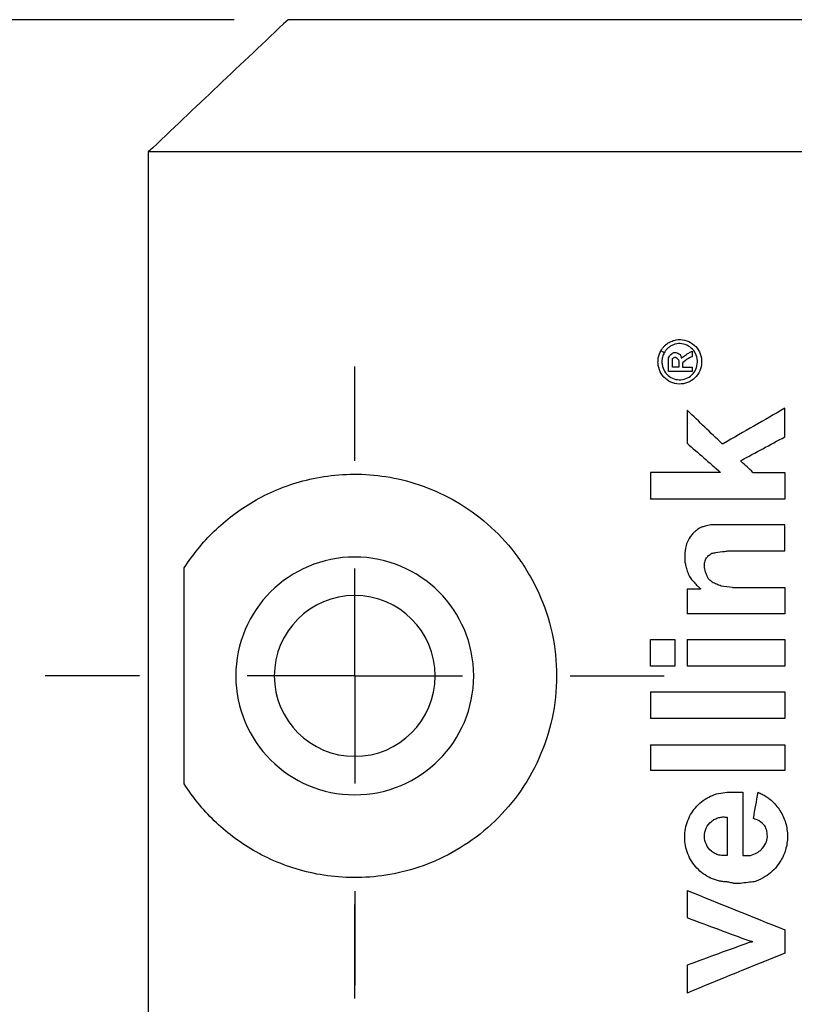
# Model space of a CAD drawing. Header units: inches. Extents: x 0.2 to 10.8, y 0.2 to 8.2.
# Tile 5 of 28: x 3.552 to 4.271, y 3.258 to 4.173. Entities that reach past the tile are written whole.
import ezdxf

# ---------------------------------------------------------------- set-up
doc = ezdxf.new("R2010")
doc.units = ezdxf.units.IN
doc.header["$MEASUREMENT"] = 0
doc.linetypes.add('CENTERX2', pattern=[0.8, 0.5, -0.1, 0.1, -0.1])
doc.layers.add('CENTER', color=40, linetype='CENTERX2')
doc.layers.add('DIMENSIONS', color=140, linetype='Continuous', lineweight=25)
doc.styles.add('SLDTEXTSTYLE0', font='TXT', dxfattribs={"width": 0.7})
doc.dimstyles.new('SLDDIMSTYLE0', dxfattribs={"dimtxt": 0.084961, "dimasz": 0.13, "dimexe": 0, "dimexo": 0.0625, "dimgap": 0.02124, "dimtad": 0, "dimtih": 1, "dimtoh": 1, "dimrnd": 1e-09, "dimzin": 12, "dimdsep": 46, "dimtxsty": 'SLDTEXTSTYLE0', "dimsah": 1, "dimcen": 0.09, "dimadec": 0, "dimazin": 3, "dimtfac": 1, "dimtofl": 0, "dimtmove": 0, "dimatfit": 3, "dimfxl": 0, "dimfrac": 2, "dimtolj": 1, "dimtzin": 12, "dimarcsym": 0})
doc.dimstyles.new('SLDDIMSTYLE4', dxfattribs={"dimtxt": 0.084961, "dimasz": 0.13, "dimexe": 0, "dimexo": 0.0625, "dimgap": 0.02124, "dimtad": 0, "dimtih": 1, "dimtoh": 1, "dimrnd": 1e-09, "dimzin": 0, "dimdsep": 46, "dimtxsty": 'SLDTEXTSTYLE0', "dimsah": 1, "dimcen": 0.09, "dimadec": 0, "dimazin": 0, "dimtfac": 1, "dimtmove": 0, "dimatfit": 0, "dimfxl": 0, "dimfrac": 2, "dimtolj": 1, "dimtzin": 12, "dimarcsym": 0})

# ---------------------------------------------------------------- blocks, each defined once
blk = doc.blocks.new('_D_6')
at = {"layer": 'DIMENSIONS'}
for p, q in [((3.27426, 3.56313), (3.27426, 3.81313)), ((3.52546, 3.56313), (3.14926, 3.56313)), ((3.14803, 3.32638), (3.1195, 3.32638)), ((3.1195, 3.32638), (3.1195, 3.19135)), ((3.4005, 3.32638), (3.42903, 3.32638)), ((3.42903, 3.32638), (3.42903, 3.19135)), ((3.1195, 3.19135), (3.14803, 3.19135)), ((3.42903, 3.19135), (3.4005, 3.19135)), ((3.52546, 3.06313), (3.14926, 3.06313)), ((3.27426, 3.06313), (3.27426, 2.81313))]:
    blk.add_line(p, q, dxfattribs=at)
for points in [[(3.27426, 3.56313), (3.29426, 3.69313), (3.25426, 3.69313)], [(3.27426, 3.06313), (3.25426, 2.93313), (3.29426, 2.93313)]]:
    blk.add_solid(points, dxfattribs=at)
at = {"layer": 'DIMENSIONS', "char_height": 0.083333, "attachment_point": 1, "style": 'SLDTEXTSTYLE0'}
for s, insert in [('0.50', (3.14803, 3.45283)), ('12.7', (3.14803, 3.29878))]:
    blk.add_mtext(s, dxfattribs=dict(at, insert=insert))
blk = doc.blocks.new('_D_8')
at = {"layer": 'DIMENSIONS'}
for p, q in [((3.75096, 4.17313), (2.67682, 4.17313)), ((2.80182, 4.17313), (2.80182, 3.48044)), ((2.67559, 3.32638), (2.64706, 3.32638)), ((2.64706, 3.32638), (2.64706, 3.19135)), ((2.92806, 3.32638), (2.95659, 3.32638)), ((2.95659, 3.32638), (2.95659, 3.19135)), ((2.64706, 3.19135), (2.67559, 3.19135)), ((2.95659, 3.19135), (2.92806, 3.19135)), ((2.80182, 2.45324), (2.80182, 3.17233)), ((3.83026, 2.45324), (2.67682, 2.45324))]:
    blk.add_line(p, q, dxfattribs=at)
for points in [[(2.80182, 4.17313), (2.78182, 4.04313), (2.82182, 4.04313)], [(2.80182, 2.45324), (2.82182, 2.58324), (2.78182, 2.58324)]]:
    blk.add_solid(points, dxfattribs=at)
at = {"layer": 'DIMENSIONS', "char_height": 0.083333, "attachment_point": 1, "style": 'SLDTEXTSTYLE0'}
for s, insert in [('1.72', (2.67559, 3.45283)), ('43.7', (2.67559, 3.29878))]:
    blk.add_mtext(s, dxfattribs=dict(at, insert=insert))
blk = doc.blocks.new('SW_CENTERMARKSYMBOL_1')
at = {"layer": 'CENTER', "color": 0}
for p, q in [((0, 0.2), (0, 0.2875)), ((0, 0), (0, 0.1)), ((-0.2, 0), (-0.2875, 0)), ((0, 0), (-0.1, 0)), ((0, 0), (0, -0.1)), ((0, 0), (0.1, 0)), ((0.2, 0), (0.2875, 0)), ((0, -0.2), (0, -0.2875))]:
    blk.add_line(p, q, dxfattribs=at)
blk = doc.blocks.new('SW_CENTERMARKSYMBOL_4')
at = {"layer": 'CENTER', "color": 0}
for p, q in [((0, 0.2), (0, 0.2875)), ((0, 0), (0, 0.1)), ((-0.2, 0), (-0.2875, 0)), ((0, 0), (-0.1, 0)), ((0, 0), (0, -0.1)), ((0, 0), (0.1, 0)), ((0.2, 0), (0.2875, 0)), ((0, -0.2), (0, -0.2875))]:
    blk.add_line(p, q, dxfattribs=at)

msp = doc.modelspace()

# ---------------------------------------------------------------- linework, layer by layer
for p, q in [((4.76497, 4.17313), (3.80096, 4.17313)), ((4.89478, 4.05018), (3.67115, 4.05018)), ((3.67115, 4.05018), (3.67115, 2.90246)), ((4.15954, 3.86374), (4.16142, 3.86374)), ((4.17652, 3.86486), (4.17652, 3.85988)), ((4.15445, 3.84617), (4.15446, 3.85879)), ((4.15823, 3.85001), (4.15823, 3.85819)), ((4.16022, 3.85933), (4.16107, 3.85933)), ((4.16362, 3.85685), (4.16409, 3.85548)), ((4.16409, 3.85548), (4.16409, 3.85001)), ((4.16609, 3.85988), (4.16622, 3.85879)), ((4.16622, 3.85879), (4.16674, 3.85879)), ((4.17652, 3.84617), (4.15445, 3.84617)), ((4.16409, 3.85001), (4.15823, 3.85001)), ((4.16733, 3.85278), (4.16733, 3.85001)), ((4.16733, 3.85001), (4.17652, 3.85001)), ((4.17652, 3.85001), (4.17652, 3.84617)), ((4.17218, 3.80971), (4.17172, 3.80971)), ((4.17172, 3.80971), (4.17172, 3.77941)), ((4.26253, 3.78532), (4.26253, 3.81191)), ((4.20538, 3.77896), (4.20432, 3.77896)), ((4.22188, 3.76238), (4.22188, 3.76341)), ((4.20283, 3.75236), (4.13769, 3.75236)), ((4.13769, 3.75236), (4.13769, 3.72757)), ((4.23296, 3.75236), (4.26253, 3.75236)), ((4.26253, 3.75236), (4.26253, 3.72757)), ((4.26253, 3.72757), (4.13769, 3.72757)), ((4.26245, 3.70372), (4.19523, 3.70372)), ((4.26245, 3.67946), (4.26245, 3.70372)), ((4.17012, 3.68179), (4.16966, 3.67713)), ((4.21077, 3.67946), (4.26245, 3.67946)), ((4.16966, 3.67713), (4.16966, 3.66889)), ((3.70457, 3.4628), (3.70457, 3.66346)), ((4.18796, 3.66378), (4.18796, 3.66788)), ((4.18879, 3.65965), (4.18796, 3.66378)), ((4.18423, 3.6437), (4.17172, 3.6437)), ((4.17172, 3.6437), (4.17172, 3.62071)), ((4.18423, 3.64431), (4.18423, 3.6437)), ((4.21401, 3.64516), (4.26245, 3.64516)), ((4.26245, 3.64516), (4.26245, 3.62071)), ((4.26245, 3.62071), (4.17172, 3.62071)), ((4.13769, 3.59688), (4.16022, 3.59688)), ((4.13769, 3.57218), (4.13769, 3.59688)), ((4.16022, 3.59688), (4.16022, 3.57218)), ((4.17172, 3.59688), (4.26245, 3.59688)), ((4.17172, 3.59688), (4.17172, 3.57218)), ((4.26245, 3.59688), (4.26245, 3.57218)), ((4.16022, 3.57218), (4.13769, 3.57218)), ((4.26245, 3.57218), (4.17172, 3.57218)), ((4.13769, 3.5484), (4.26245, 3.5484)), ((4.13769, 3.5484), (4.13769, 3.52349)), ((4.26245, 3.5484), (4.26245, 3.52349)), ((4.26245, 3.52349), (4.13769, 3.52349)), ((4.13769, 3.49904), (4.26245, 3.49904)), ((4.13769, 3.49904), (4.13769, 3.47505)), ((4.26245, 3.49904), (4.26245, 3.47505)), ((4.26245, 3.47505), (4.13769, 3.47505)), ((4.20886, 3.45499), (4.22365, 3.45499)), ((4.22365, 3.45499), (4.22365, 3.39631)), ((4.20886, 3.43174), (4.20886, 3.39631)), ((4.24653, 3.41327), (4.24578, 3.41939)), ((4.22365, 3.39631), (4.23071, 3.39631)), ((4.21457, 3.37052), (4.22122, 3.37052)), ((4.17172, 3.36373), (4.17172, 3.33843)), ((4.26245, 3.32718), (4.26245, 3.30536)), ((4.2322, 3.31555), (4.23005, 3.31555)), ((4.2322, 3.31653), (4.2322, 3.31555)), ((4.17172, 3.29416), (4.17172, 3.26831))]:
    msp.add_line(p, q)
for radius, start, end in [(0.1105, 0, 180), (0.07475, 0, 180), (0.1105, 180, 0), (0.07475, 180, 0)]:
    msp.add_arc((3.86296, 3.56313), radius, start, end)
for points in [[(3.80096, 4.17313), (3.75765, 4.13219), (3.71439, 4.0912), (3.67115, 4.05018)], [(4.15052, 3.86354), (4.14947, 3.86415), (4.14842, 3.86476), (4.14737, 3.86538)], [(4.15053, 3.86357), (4.14948, 3.86418), (4.14844, 3.86479), (4.14739, 3.86541)], [(4.15664, 3.86199), (4.15717, 3.86238), (4.1577, 3.86276), (4.15823, 3.86314)], [(4.15823, 3.86314), (4.15866, 3.86334), (4.1591, 3.86354), (4.15954, 3.86374)], [(4.16142, 3.86374), (4.16195, 3.86354), (4.16248, 3.86334), (4.16302, 3.86314)], [(4.16302, 3.86314), (4.16373, 3.86276), (4.16445, 3.86238), (4.16516, 3.86199)], [(4.1712, 3.86199), (4.17212, 3.86256), (4.17303, 3.86312), (4.17395, 3.86368)], [(4.17395, 3.86368), (4.17481, 3.86408), (4.17567, 3.86447), (4.17652, 3.86486)], [(4.15446, 3.85879), (4.1548, 3.85946), (4.15515, 3.86013), (4.15549, 3.8608)], [(4.15549, 3.8608), (4.15587, 3.8612), (4.15626, 3.8616), (4.15664, 3.86199)], [(4.15823, 3.85819), (4.15851, 3.8584), (4.1588, 3.85861), (4.15909, 3.85882)], [(4.15909, 3.85882), (4.15947, 3.85899), (4.15984, 3.85916), (4.16022, 3.85933)], [(4.16107, 3.85933), (4.16158, 3.85899), (4.1621, 3.85864), (4.16262, 3.8583)], [(4.16262, 3.8583), (4.16295, 3.85781), (4.16329, 3.85733), (4.16362, 3.85685)], [(4.16516, 3.86199), (4.16547, 3.86129), (4.16578, 3.86059), (4.16609, 3.85988)], [(4.16674, 3.85879), (4.16697, 3.85896), (4.16721, 3.85913), (4.16745, 3.8593)], [(4.1679, 3.85436), (4.16771, 3.85384), (4.16752, 3.85331), (4.16733, 3.85278)], [(4.16745, 3.8593), (4.1687, 3.8602), (4.16995, 3.8611), (4.1712, 3.86199)], [(4.17172, 3.85769), (4.17045, 3.85658), (4.16918, 3.85547), (4.1679, 3.85436)], [(4.17652, 3.85988), (4.17492, 3.85915), (4.17332, 3.85842), (4.17172, 3.85769)], [(4.20432, 3.77896), (4.19356, 3.78921), (4.18285, 3.79946), (4.17218, 3.80971)], [(4.26253, 3.81191), (4.24343, 3.80093), (4.22435, 3.78994), (4.20538, 3.77896)], [(4.22188, 3.76341), (4.23539, 3.77071), (4.24896, 3.77802), (4.26253, 3.78532)], [(4.17172, 3.77941), (4.18205, 3.7704), (4.19242, 3.76138), (4.20283, 3.75236)], [(4.23296, 3.75236), (4.22926, 3.7557), (4.22557, 3.75904), (4.22188, 3.76238)], [(4.1794, 3.69774), (4.17865, 3.69699), (4.1779, 3.69624), (4.17715, 3.6955)], [(4.18323, 3.70043), (4.18195, 3.69953), (4.18067, 3.69864), (4.1794, 3.69774)], [(4.18582, 3.70161), (4.18496, 3.70122), (4.18409, 3.70082), (4.18323, 3.70043)], [(4.18963, 3.70258), (4.18836, 3.70226), (4.18709, 3.70193), (4.18582, 3.70161)], [(4.19523, 3.70372), (4.19336, 3.70334), (4.1915, 3.70296), (4.18963, 3.70258)], [(4.17447, 3.69226), (4.17356, 3.69056), (4.17264, 3.68887), (4.17172, 3.68717)], [(4.17715, 3.6955), (4.17626, 3.69442), (4.17537, 3.69334), (4.17447, 3.69226)], [(4.17172, 3.68717), (4.17119, 3.68538), (4.17065, 3.68358), (4.17012, 3.68179)], [(4.20664, 3.67892), (4.20802, 3.6791), (4.20939, 3.67928), (4.21077, 3.67946)], [(4.18796, 3.66788), (4.18838, 3.66927), (4.1888, 3.67066), (4.18921, 3.67205)], [(4.18921, 3.67205), (4.19, 3.673), (4.1908, 3.67395), (4.19159, 3.67491)], [(4.19159, 3.67491), (4.19262, 3.67563), (4.19365, 3.67635), (4.19469, 3.67708)], [(4.19469, 3.67708), (4.1959, 3.67732), (4.19712, 3.67757), (4.19833, 3.67782)], [(4.19833, 3.67782), (4.2011, 3.67818), (4.20387, 3.67855), (4.20664, 3.67892)], [(4.16966, 3.66889), (4.16997, 3.66766), (4.17027, 3.66642), (4.17058, 3.66518)], [(4.17058, 3.66518), (4.17096, 3.66364), (4.17134, 3.6621), (4.17172, 3.66056)], [(4.17172, 3.66056), (4.17246, 3.65888), (4.17321, 3.6572), (4.17395, 3.65553)], [(4.17395, 3.65553), (4.17482, 3.65436), (4.1757, 3.65319), (4.17657, 3.65202)], [(4.17657, 3.65202), (4.17766, 3.65078), (4.17874, 3.64954), (4.17982, 3.64829)], [(4.19009, 3.65671), (4.18966, 3.65769), (4.18922, 3.65867), (4.18879, 3.65965)], [(4.1914, 3.65378), (4.19096, 3.65475), (4.19053, 3.65573), (4.19009, 3.65671)], [(4.19492, 3.65016), (4.19375, 3.65136), (4.19257, 3.65257), (4.1914, 3.65378)], [(4.17982, 3.64829), (4.18085, 3.64732), (4.18187, 3.64634), (4.18289, 3.64536)], [(4.18289, 3.64536), (4.18334, 3.64501), (4.18379, 3.64466), (4.18423, 3.64431)], [(4.1994, 3.64829), (4.1979, 3.64892), (4.19641, 3.64954), (4.19492, 3.65016)], [(4.20334, 3.64665), (4.20203, 3.6472), (4.20071, 3.64775), (4.1994, 3.64829)], [(4.21401, 3.64516), (4.21045, 3.64565), (4.20689, 3.64615), (4.20334, 3.64665)], [(4.23337, 3.43067), (4.23484, 3.43878), (4.23631, 3.44688), (4.23778, 3.45499)], [(4.23877, 3.4284), (4.23697, 3.42916), (4.23517, 3.42991), (4.23337, 3.43067)], [(4.2441, 3.42391), (4.24232, 3.4254), (4.24055, 3.4269), (4.23877, 3.4284)], [(4.24578, 3.41939), (4.24522, 3.4209), (4.24466, 3.4224), (4.2441, 3.42391)], [(4.24086, 3.40163), (4.24225, 3.40363), (4.24365, 3.40563), (4.24504, 3.40763)], [(4.24504, 3.40763), (4.24554, 3.40951), (4.24603, 3.41139), (4.24653, 3.41327)], [(4.23071, 3.39631), (4.2327, 3.39705), (4.23469, 3.3978), (4.23668, 3.39854)], [(4.23668, 3.39854), (4.23807, 3.39957), (4.23947, 3.4006), (4.24086, 3.40163)], [(4.21041, 3.37128), (4.20989, 3.37137), (4.20938, 3.37147), (4.20886, 3.37156)], [(4.21457, 3.37052), (4.21318, 3.37077), (4.2118, 3.37102), (4.21041, 3.37128)], [(4.22122, 3.37052), (4.22355, 3.3708), (4.22589, 3.37109), (4.22822, 3.37137)], [(4.22822, 3.37137), (4.2303, 3.37163), (4.23237, 3.37188), (4.23445, 3.37213)], [(4.23445, 3.37213), (4.23556, 3.37255), (4.23667, 3.37297), (4.23778, 3.37338)], [(4.23778, 3.37338), (4.23871, 3.37371), (4.23963, 3.37404), (4.24055, 3.37437)], [(4.17172, 3.36373), (4.20167, 3.35155), (4.23202, 3.33937), (4.26245, 3.32718)], [(4.17172, 3.33843), (4.19103, 3.3312), (4.2105, 3.32398), (4.23005, 3.31675)], [(4.23005, 3.31555), (4.2105, 3.30842), (4.19103, 3.30129), (4.17172, 3.29416)], [(4.23005, 3.31675), (4.23077, 3.31668), (4.23148, 3.3166), (4.2322, 3.31653)], [(4.26245, 3.30536), (4.23202, 3.29301), (4.20167, 3.28066), (4.17172, 3.26831)]]:
    msp.add_open_spline(points, degree=3)
for points, knots in [([(4.14739, 3.86541), (4.14786, 3.86618), (4.14881, 3.86772), (4.15057, 3.86976), (4.15288, 3.87184), (4.15588, 3.87377), (4.16083, 3.87567), (4.16759, 3.87616), (4.1753, 3.87352), (4.18145, 3.86808), (4.18509, 3.86067), (4.18564, 3.85242), (4.18305, 3.84457), (4.17769, 3.83833), (4.1704, 3.83465), (4.16229, 3.83407), (4.15461, 3.83671), (4.14851, 3.84213), (4.14552, 3.84832), (4.14462, 3.85366), (4.14475, 3.85772), (4.1456, 3.86172), (4.14678, 3.86415), (4.14737, 3.86538)], [0, 0, 0, 0, 0.021172, 0.042048, 0.062984, 0.094194, 0.125505, 0.187925, 0.250344, 0.312768, 0.375183, 0.437602, 0.500023, 0.562432, 0.624863, 0.687284, 0.749706, 0.812128, 0.874549, 0.905845, 0.93705, 0.968352, 1, 1, 1, 1]), ([(4.15052, 3.86354), (4.15018, 3.86288), (4.14952, 3.86158), (4.14885, 3.85947), (4.14837, 3.85696), (4.14829, 3.85401), (4.14902, 3.84967), (4.15146, 3.84463), (4.15643, 3.84022), (4.16268, 3.83809), (4.16928, 3.83856), (4.1752, 3.84156), (4.17955, 3.84664), (4.18166, 3.85302), (4.1812, 3.85974), (4.17824, 3.86576), (4.17324, 3.87018), (4.16697, 3.87232), (4.16147, 3.87193), (4.15744, 3.87037), (4.1547, 3.86861), (4.15231, 3.86635), (4.15113, 3.8645), (4.15053, 3.86357)], [0, 0, 0, 0, 0.021068, 0.041912, 0.062892, 0.094174, 0.12551, 0.187927, 0.25035, 0.312771, 0.375191, 0.437616, 0.500031, 0.562449, 0.624871, 0.687288, 0.749711, 0.812132, 0.874552, 0.905823, 0.936987, 0.968292, 1, 1, 1, 1]), ([(3.70457, 3.66346), (3.71248, 3.67596), (3.72173, 3.68735), (3.74306, 3.70804), (3.75514, 3.71734), (3.78257, 3.73326), (3.79805, 3.73989), (3.82325, 3.74658), (3.832, 3.74828), (3.85028, 3.75043), (3.85986, 3.75086), (3.87943, 3.75016), (3.88941, 3.74904), (3.90973, 3.745), (3.92014, 3.74205), (3.94088, 3.73404), (3.95109, 3.72904), (3.97099, 3.71683), (3.98079, 3.7095), (3.99883, 3.69292), (4.00714, 3.68368), (4.01834, 3.66827), (4.02189, 3.66284), (4.02839, 3.65164), (4.03134, 3.64588), (4.03931, 3.62815), (4.04344, 3.61568), (4.04905, 3.58969), (4.05046, 3.5765), (4.05046, 3.56313)], [0, 0, 0, 0, 0.125, 0.125, 0.25, 0.25, 0.375, 0.375, 0.4375, 0.4375, 0.5, 0.5, 0.5625, 0.5625, 0.625, 0.625, 0.6875, 0.6875, 0.75, 0.75, 0.8125, 0.8125, 0.84375, 0.84375, 0.875, 0.875, 0.9375, 0.9375, 1, 1, 1, 1]), ([(4.05046, 3.56313), (4.05046, 3.54976), (4.04905, 3.53666), (4.04354, 3.51095), (4.03936, 3.49825), (4.02873, 3.47456), (4.02226, 3.4634), (4.00718, 3.44262), (3.99883, 3.43333), (3.98075, 3.41673), (3.97096, 3.40941), (3.95101, 3.39718), (3.94077, 3.39217), (3.90955, 3.38014), (3.88913, 3.37643), (3.85973, 3.3754), (3.85017, 3.37584), (3.83195, 3.37799), (3.82322, 3.37969), (3.80645, 3.38414), (3.79843, 3.38689), (3.78305, 3.39331), (3.77574, 3.39696), (3.75515, 3.40891), (3.74306, 3.41821), (3.72173, 3.43892), (3.71248, 3.4503), (3.70457, 3.4628)], [0, 0, 0, 0, 0.0625, 0.0625, 0.125, 0.125, 0.1875, 0.1875, 0.25, 0.25, 0.3125, 0.3125, 0.375, 0.375, 0.5, 0.5, 0.5625, 0.5625, 0.625, 0.625, 0.6875, 0.6875, 0.75, 0.75, 0.875, 0.875, 1, 1, 1, 1]), ([(4.20886, 3.37156), (4.20754, 3.37166), (4.2049, 3.37186), (4.20103, 3.37262), (4.19725, 3.37373), (4.19238, 3.37571), (4.18665, 3.37902), (4.1807, 3.38427), (4.17581, 3.39054), (4.17103, 3.39999), (4.16848, 3.41327), (4.17103, 3.42656), (4.17581, 3.43601), (4.1807, 3.44228), (4.18665, 3.44753), (4.1935, 3.45148), (4.20098, 3.45418), (4.20623, 3.45472), (4.20886, 3.45499)], [0, 0, 0, 0, 0.031531, 0.062729, 0.093878, 0.125266, 0.187823, 0.250395, 0.312952, 0.375523, 0.500073, 0.624624, 0.687181, 0.749752, 0.812309, 0.874881, 0.937208, 1, 1, 1, 1]), ([(4.23778, 3.45499), (4.23906, 3.45441), (4.24162, 3.45325), (4.24523, 3.45107), (4.24919, 3.44816), (4.25331, 3.4443), (4.25858, 3.43772), (4.26334, 3.42817), (4.26559, 3.41559), (4.26443, 3.40499), (4.26177, 3.39698), (4.2586, 3.39068), (4.25406, 3.38442), (4.2479, 3.37856), (4.24302, 3.37578), (4.24055, 3.37437)], [0, 0, 0, 0, 0.041812, 0.083428, 0.125227, 0.187761, 0.250307, 0.375135, 0.499911, 0.624697, 0.687274, 0.749836, 0.833478, 0.915837, 1, 1, 1, 1]), ([(4.20886, 3.39631), (4.20799, 3.39619), (4.20627, 3.39596), (4.20366, 3.3961), (4.20069, 3.39667), (4.19745, 3.39794), (4.19315, 3.40086), (4.1891, 3.40618), (4.18738, 3.41402), (4.1891, 3.42187), (4.19314, 3.42719), (4.19744, 3.43011), (4.20108, 3.43152), (4.20496, 3.43217), (4.20755, 3.43188), (4.20886, 3.43174)], [0, 0, 0, 0, 0.042195, 0.083815, 0.125752, 0.188254, 0.250875, 0.375567, 0.500074, 0.624579, 0.749274, 0.811806, 0.874153, 0.936738, 1, 1, 1, 1])]:
    msp.add_open_spline(points, degree=3, knots=knots)

# ---------------------------------------------------------------- block references
at = {"layer": 'CENTER'}
for name, p in [('SW_CENTERMARKSYMBOL_1', (3.86296, 3.56313)), ('SW_CENTERMARKSYMBOL_4', (3.86296, 3.06313))]:
    msp.add_blockref(name, p, dxfattribs=at)

# ---------------------------------------------------------------- dimensions: what is measured, and where the dimension line sits
at = {"layer": 'DIMENSIONS'}
for base, p1, p2, dimstyle, picture, middle in [((2.80182, 4.17313), (3.88026, 2.45324), (3.80096, 4.17313), 'SLDDIMSTYLE0', '_D_8', (2.80182, 3.32638)), ((3.27426, 3.06313), (3.57546, 3.56313), (3.57546, 3.06313), 'SLDDIMSTYLE4', '_D_6', (3.27426, 3.32638))]:
    dim = msp.add_linear_dim(base=base, p1=p1, p2=p2, angle=90, dimstyle=dimstyle, dxfattribs=at)
    dim.commit()
    dim.dimension.update_dxf_attribs({"geometry": picture, "text_midpoint": middle, "dimtype": 160})

doc.saveas('drawing.dxf')
